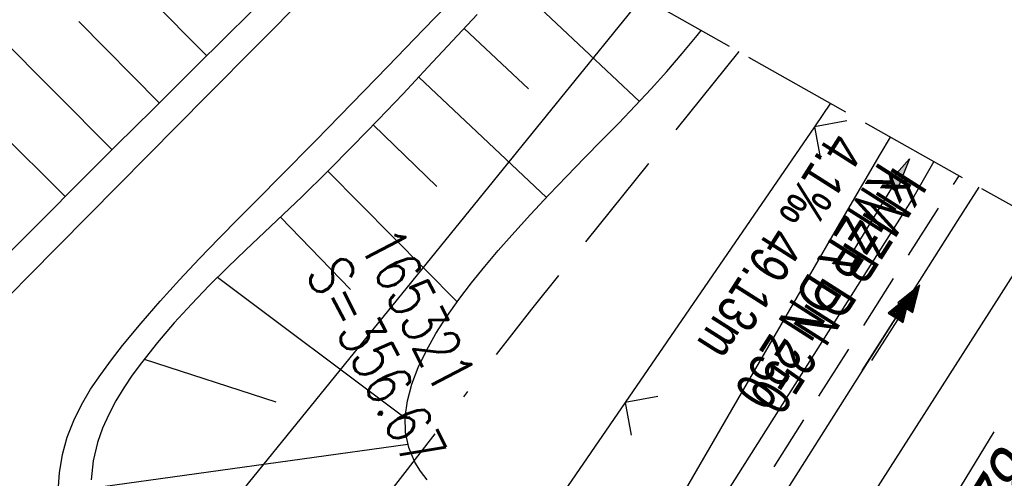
# Model space of a CAD drawing. Extents: x 509054 to 510069, y 459212 to 460305.
# Tile 55 of 66: x 509724 to 509768, y 460146 to 460166. Entities that reach past the tile are written whole.
import ezdxf

# ---------------------------------------------------------------- set-up
doc = ezdxf.new("R2010")
doc.units = 0
doc.header["$LTSCALE"] = 10
doc.header["$MEASUREMENT"] = 0
for name, pattern in [('ACAD_ISO16W100', [73, 15, -6.5, 15, -6.5, 15, -7, 1, -7]), ('AUSGEZOGEN', [0]), ('LT00', [0]), ('LT14', [0.6, 0.5, -0.1]), ('STRICHLINIE2', [0.375, 0.25, -0.125])]:
    doc.linetypes.add(name, pattern=pattern)
doc.layers.get('0').update_dxf_attribs({"linetype": 'LT00'})
for name, color, linetype in [('--EK_FBR', 1, 'LT00'), ('--EK_Halt-Pfeil', 4, 'LT00'), ('--EK_Haltung', 7, 'STRICHLINIE2'), ('--EK_Haltung-Text', 140, 'LT00'), ('--EK_Schacht-Text', 5, 'LT00'), ('--EL_DFK_AB_L', 21, 'LT00'), ('--EL_Halt-Pfeil', 4, 'LT00'), ('--EL_Haltung', 182, 'STRICHLINIE2'), ('--EL_Haltung-Text', 182, 'LT00'), ('BAB-KABEL', 220, 'ACAD_ISO16W100'), ('DFK_AB_FLNR', 7, 'Continuous'), ('DFK_AB_L', 21, 'LT00'), ('PFEIL', 140, 'AUSGEZOGEN'), ('V109_AFBR_BAB', 250, 'LT00'), ('V109_BOESCH', 250, 'LT00'), ('V109_BOSCHUNG', 250, 'LT00'), ('V109_GRABEN', 250, 'LT00'), ('V109_LD_MARK', 250, 'LT00'), ('V109_ZAUN', 40, 'LT00'), ('V110_AFBR_BAB', 250, 'LT00'), ('V110_BOESCH', 250, 'LT00'), ('V110_BOSCHUNG', 250, 'LT00'), ('V110_GRABEN', 250, 'LT00'), ('V110_LD_MARK', 250, 'LT00'), ('V110_ZAUN', 40, 'LT00')]:
    doc.layers.add(name, color=color, linetype=linetype)
doc.layers.add('-BLATT_110-RAND', color=7, linetype='LT14', plot=False)
doc.styles.add('Haltungsbeschriftung', font='ARIAL.TTF', dxfattribs={"width": 0.75})
doc.styles.add('schachtbeschriftung', font='romans.shx', dxfattribs={"width": 0.75, "height": 2})
doc.styles.get("Standard").update_dxf_attribs({"font": 'ARIAL.TTF'})

# ---------------------------------------------------------------- blocks, each defined once
blk = doc.blocks.new('Pfreil3')
at = {"layer": 'PFEIL'}
blk.add_hatch(color=256, dxfattribs=at).paths.add_polyline_path([(-1.549, 0.273), (-1.549, -0.273), (0, 0)])
for p, q in [((-1.549, 0), (-4.831, 0)), ((-1.549, -0.273), (-1.549, 0.273)), ((-1.549, 0.273), (0, 0)), ((0, 0), (-1.549, -0.273))]:
    blk.add_line(p, q, dxfattribs=at)
blk = doc.blocks.new('SYMB0024')
at = {"color": 0, "linetype": 'ByBlock'}
for p, q in [((-0.5, 0.5), (0, 0)), ((0, 0), (0.5, 0.5))]:
    blk.add_line(p, q, dxfattribs=at)
blk = doc.blocks.new('SYMB0070')
at = {"color": 0, "linetype": 'ByBlock'}
for p, q in [((-0.5, 0), (0.2, 0)), ((0.5, 0), (0.2, 0.1)), ((0.2, 0.1), (0.2, 0)), ((0.468, 0), (0.21, 0.086)), ((0.21, 0.086), (0.21, -0.086)), ((0.21, -0.086), (0.468, 0)), ((0.22, -0.072), (0.437, 0)), ((0.23, -0.058), (0.405, 0)), ((0.24, -0.045), (0.374, 0)), ((0.342, 0), (0.25, 0.031)), ((0.25, 0.031), (0.25, -0.031)), ((0.25, -0.031), (0.342, 0)), ((0.26, -0.017), (0.31, 0)), ((0.27, -0.003), (0.279, 0))]:
    blk.add_line(p, q, dxfattribs=at)
for points in [[(0.2, 0), (0.2, -0.1), (0.5, 0)], [(0.437, 0), (0.22, 0.072), (0.22, -0.072)], [(0.405, 0), (0.23, 0.058), (0.23, -0.058)], [(0.374, 0), (0.24, 0.045), (0.24, -0.045)], [(0.31, 0), (0.26, 0.017), (0.26, -0.017)], [(0.279, 0), (0.27, 0.003), (0.27, -0.003)]]:
    blk.add_lwpolyline(points, dxfattribs=at)

msp = doc.modelspace()

# ---------------------------------------------------------------- linework, layer by layer
at = {"layer": '--EK_FBR'}
for points in [[(509737.096, 460167.46), (509734.875, 460165.213), (509732.652, 460162.968), (509729.975, 460160.264), (509727.3, 460157.558), (509724.627, 460154.85), (509723.088, 460153.289)], [(509737.096, 460167.46), (509734.875, 460165.213), (509732.652, 460162.968), (509729.975, 460160.264), (509727.3, 460157.558), (509724.627, 460154.85), (509723.088, 460153.289)], [(509725.954, 460145.205), (509726.011, 460146.031), (509726.148, 460146.841), (509726.365, 460147.629), (509726.652, 460148.369), (509727.006, 460149.083), (509727.413, 460149.773), (509727.864, 460150.444), (509728.346, 460151.097), (509728.848, 460151.735), (509729.68, 460152.742), (509730.533, 460153.722), (509731.402, 460154.681), (509732.285, 460155.622), (509733.178, 460156.55), (509734.079, 460157.469), (509734.984, 460158.383), (509735.89, 460159.297), (509737.51, 460160.941), (509739.125, 460162.595), (509740.736, 460164.255), (509742.345, 460165.921), (509743.953, 460167.589)], [(509725.954, 460145.205), (509726.011, 460146.031), (509726.148, 460146.841), (509726.365, 460147.629), (509726.652, 460148.369), (509727.006, 460149.083), (509727.413, 460149.773), (509727.864, 460150.444), (509728.346, 460151.097), (509728.848, 460151.735), (509729.68, 460152.742), (509730.533, 460153.722), (509731.402, 460154.681), (509732.285, 460155.622), (509733.178, 460156.55), (509734.079, 460157.469), (509734.984, 460158.383), (509735.89, 460159.297), (509737.51, 460160.941), (509739.125, 460162.595), (509740.736, 460164.255), (509742.345, 460165.921), (509743.953, 460167.589)], [(509767.255, 460158.849), (509766.297, 460157.349), (509764.693, 460154.826), (509763.091, 460152.302), (509761.491, 460149.776), (509759.891, 460147.251), (509758.288, 460144.727)], [(509767.255, 460158.849), (509766.297, 460157.349), (509764.693, 460154.826), (509763.091, 460152.302), (509761.491, 460149.776), (509759.891, 460147.251), (509758.288, 460144.727)]]:
    msp.add_lwpolyline(points, dxfattribs=at)
at = {"layer": '--EK_Haltung'}
msp.add_line((509754.042, 460139.971), (509766.362, 460159.353), dxfattribs=at)
at = {"layer": '--EL_DFK_AB_L'}
msp.add_line((509752.15, 460167.364), (509714.973, 460121.502), dxfattribs=at)
at = {"layer": '--EL_Haltung'}
msp.add_line((509754.042, 460139.971), (509766.362, 460159.353), dxfattribs=at)
at = {"layer": '-BLATT_110-RAND'}
msp.add_lwpolyline([(509508.658, 460304.606), (509054.467, 459498.793), (509563.218, 459212.038), (510017.409, 460017.852), (509508.658, 460304.606)], dxfattribs=at)
at = {"layer": 'BAB-KABEL', "ltscale": 0.03, "flags": 128}
msp.add_lwpolyline([(509756.483, 460164.921), (509747.182, 460153.37), (509734.689, 460137.244), (509730.907, 460132.09), (509733.129, 460114.536), (509731.409, 460108.008), (509724.523, 460095.604), (509711.28, 460076.685), (509698.025, 460055.678), (509688.568, 460043.653), (509672.718, 460022.088), (509664.467, 460011.266), (509651.04, 459989.759), (509640.382, 459973.096), (509628.843, 459955.498), (509618.698, 459940.552), (509581.789, 459885.116), (509566.288, 459862.507), (509548.446, 459837.862), (509521.661, 459802.421), (509508.018, 459785.379), (509484.638, 459767.233), (509465.746, 459752.551), (509478.238, 459736.448), (509483.937, 459724.142), (509476.568, 459711.775), (509463.243, 459689.908), (509453.703, 459672.981), (509444.321, 459655.82), (509438.096, 459644.673), (509430.158, 459631.549), (509426.037, 459631.795), (509415.741, 459631.611), (509407.454, 459627.741), (509394.402, 459620.945), (509385.21, 459598.169), (509379.328, 459586.045), (509371.381, 459571.601), (509340.84, 459514.202), (509327.412, 459490.839), (509320.978, 459490.839), (509314.627, 459476.818), (509274.625, 459384.823), (509271.134, 459376.67)], dxfattribs=at)
at = {"layer": 'DFK_AB_L'}
msp.add_line((509752.15, 460167.364), (509714.973, 460121.502), dxfattribs=at)
at = {"layer": 'V109_AFBR_BAB'}
for points in [[(509737.096, 460167.46), (509734.875, 460165.213), (509732.652, 460162.968), (509729.975, 460160.264), (509727.3, 460157.558), (509724.627, 460154.85), (509723.088, 460153.289)], [(509725.954, 460145.205), (509726.011, 460146.031), (509726.148, 460146.841), (509726.365, 460147.629), (509726.652, 460148.369), (509727.006, 460149.083), (509727.413, 460149.773), (509727.864, 460150.444), (509728.346, 460151.097), (509728.848, 460151.735), (509729.68, 460152.742), (509730.533, 460153.722), (509731.402, 460154.681), (509732.285, 460155.622), (509733.178, 460156.55), (509734.079, 460157.469), (509734.984, 460158.383), (509735.89, 460159.297), (509737.51, 460160.941), (509739.125, 460162.595), (509740.736, 460164.255), (509742.345, 460165.921), (509743.953, 460167.589)], [(509767.255, 460158.849), (509766.297, 460157.349), (509764.693, 460154.826), (509763.091, 460152.302), (509761.491, 460149.776), (509759.891, 460147.251), (509758.288, 460144.727)]]:
    msp.add_lwpolyline(points, dxfattribs=at)
at = {"layer": 'V109_BOESCH'}
for points in [[(509741.343, 460173.455), (509741.013, 460173.117), (509739.195, 460171.279), (509737.37, 460169.449), (509735.539, 460167.625), (509733.704, 460165.804), (509731.868, 460163.985), (509730.213, 460162.345), (509728.559, 460160.704), (509726.909, 460159.06), (509725.262, 460157.411), (509723.622, 460155.756), (509722.272, 460154.385), (509720.925, 460153.012), (509719.577, 460151.639), (509718.226, 460150.269), (509716.87, 460148.906), (509715.505, 460147.551), (509714.129, 460146.207), (509712.735, 460144.872), (509711.33, 460143.548), (509709.917, 460142.232), (509708.498, 460140.922), (509707.077, 460139.615)], [(509744.754, 460166.594), (509743.649, 460165.405), (509742.541, 460164.219), (509741.429, 460163.036), (509740.31, 460161.862), (509739.18, 460160.698), (509738.037, 460159.546), (509736.878, 460158.411), (509736.046, 460157.616), (509735.211, 460156.826), (509734.376, 460156.034), (509733.548, 460155.236), (509732.731, 460154.426), (509731.932, 460153.599), (509731.155, 460152.749), (509730.405, 460151.872), (509729.688, 460150.962), (509729.283, 460150.407), (509728.899, 460149.836), (509728.544, 460149.251), (509728.225, 460148.648), (509727.95, 460148.027), (509727.727, 460147.386), (509727.531, 460146.56), (509727.43, 460145.713)], [(509742.511, 460145.706), (509742.205, 460146.102), (509741.951, 460146.51), (509741.68, 460147.157), (509741.542, 460147.834), (509741.527, 460148.537), (509741.623, 460149.261), (509741.82, 460150.001), (509742.106, 460150.754), (509742.471, 460151.514), (509742.903, 460152.278), (509743.392, 460153.041), (509743.926, 460153.798), (509744.496, 460154.546), (509745.089, 460155.279), (509745.695, 460155.994), (509746.303, 460156.686), (509747.146, 460157.615), (509747.97, 460158.497), (509748.778, 460159.341), (509749.568, 460160.154), (509750.34, 460160.944), (509751.096, 460161.719), (509751.835, 460162.488), (509752.557, 460163.258), (509753.262, 460164.037), (509753.951, 460164.832), (509754.623, 460165.652), (509754.793, 460165.873)]]:
    msp.add_lwpolyline(points, dxfattribs=at)
at = {"layer": 'V109_BOSCHUNG'}
for p, q in [((509732.624, 460164.734), (509725.547, 460171.89)), ((509746.219, 460168.164), (509752.023, 460162.687)), ((509728.372, 460160.518), (509721.02, 460167.917)), ((509730.493, 460162.623), (509726.884, 460166.272)), ((509744.165, 460165.961), (509747.055, 460163.25)), ((509742.126, 460163.776), (509747.853, 460158.372)), ((509726.266, 460158.417), (509722.52, 460162.151)), ((509740.092, 460161.636), (509742.947, 460158.877)), ((509738.047, 460159.557), (509743.857, 460153.703)), ((509735.925, 460157.501), (509739.071, 460154.252)), ((509733.105, 460154.8), (509741.526, 460148.498)), ((509729.813, 460151.125), (509735.725, 460149.217)), ((509727.417, 460145.338), (509741.638, 460147.309))]:
    msp.add_line(p, q, dxfattribs=at)
at = {"layer": 'V109_GRABEN'}
for points in [[(509763.277, 460161.092), (509762.814, 460160.304), (509760.588, 460156.488), (509758.368, 460152.669), (509756.153, 460148.847), (509753.913, 460144.971), (509751.674, 460141.094), (509749.437, 460137.217)], [(509765.23, 460159.991), (509764.333, 460158.418), (509751.416, 460138.002), (509750.747, 460136.538)]]:
    msp.add_lwpolyline(points, dxfattribs=at)
at = {"layer": 'V109_LD_MARK'}
msp.add_lwpolyline([(509770.229, 460157.173), (509767.693, 460153.199), (509761.999, 460144.294), (509756.296, 460135.395), (509752.723, 460129.83), (509749.148, 460124.266), (509745.572, 460118.704), (509741.994, 460113.141), (509738.417, 460107.579), (509734.842, 460102.016), (509731.268, 460096.451), (509727.698, 460090.885), (509724.132, 460085.315), (509720.571, 460079.742), (509717.016, 460074.165), (509713.468, 460068.583), (509709.928, 460062.996), (509708.214, 460060.28)], dxfattribs=at)
at = {"layer": 'V109_ZAUN'}
msp.add_line((509759.874, 460161.551), (509751.391, 460149.181), dxfattribs=at)
for points in [[(509760.596, 460162.603), (509759.874, 460161.551)], [(509751.391, 460149.181), (509746.248, 460141.682), (509742.926, 460136.798)]]:
    msp.add_lwpolyline(points, dxfattribs=at)
at = {"layer": 'V110_AFBR_BAB'}
for points in [[(509737.096, 460167.46), (509734.875, 460165.213), (509732.652, 460162.968), (509729.975, 460160.264), (509727.3, 460157.558), (509724.627, 460154.85), (509723.088, 460153.289)], [(509725.954, 460145.205), (509726.011, 460146.031), (509726.148, 460146.841), (509726.365, 460147.629), (509726.652, 460148.369), (509727.006, 460149.083), (509727.413, 460149.773), (509727.864, 460150.444), (509728.346, 460151.097), (509728.848, 460151.735), (509729.68, 460152.742), (509730.533, 460153.722), (509731.402, 460154.681), (509732.285, 460155.622), (509733.178, 460156.55), (509734.079, 460157.469), (509734.984, 460158.383), (509735.89, 460159.297), (509737.51, 460160.941), (509739.125, 460162.595), (509740.736, 460164.255), (509742.345, 460165.921), (509743.953, 460167.589)], [(509767.255, 460158.849), (509766.297, 460157.349), (509764.693, 460154.826), (509763.091, 460152.302), (509761.491, 460149.776), (509759.891, 460147.251), (509758.288, 460144.727)]]:
    msp.add_lwpolyline(points, dxfattribs=at)
at = {"layer": 'V110_BOESCH'}
for points in [[(509741.343, 460173.455), (509741.013, 460173.117), (509739.195, 460171.279), (509737.37, 460169.449), (509735.539, 460167.625), (509733.704, 460165.804), (509731.868, 460163.985), (509730.213, 460162.345), (509728.559, 460160.704), (509726.909, 460159.06), (509725.262, 460157.411), (509723.622, 460155.756), (509722.272, 460154.385), (509720.925, 460153.012), (509719.577, 460151.639), (509718.226, 460150.269), (509716.87, 460148.906), (509715.505, 460147.551), (509714.129, 460146.207), (509712.735, 460144.872), (509711.33, 460143.547), (509709.917, 460142.232), (509708.498, 460140.922), (509707.077, 460139.615)], [(509744.754, 460166.594), (509743.649, 460165.405), (509742.541, 460164.219), (509741.429, 460163.036), (509740.31, 460161.862), (509739.18, 460160.698), (509738.037, 460159.546), (509736.878, 460158.411), (509736.046, 460157.616), (509735.211, 460156.826), (509734.376, 460156.034), (509733.548, 460155.236), (509732.731, 460154.426), (509731.932, 460153.599), (509731.155, 460152.749), (509730.405, 460151.872), (509729.688, 460150.962), (509729.283, 460150.407), (509728.899, 460149.836), (509728.544, 460149.251), (509728.225, 460148.648), (509727.95, 460148.027), (509727.727, 460147.386), (509727.531, 460146.56), (509727.43, 460145.713)], [(509742.511, 460145.706), (509742.205, 460146.102), (509741.951, 460146.51), (509741.68, 460147.157), (509741.542, 460147.834), (509741.527, 460148.537), (509741.623, 460149.261), (509741.82, 460150.001), (509742.106, 460150.754), (509742.471, 460151.514), (509742.903, 460152.278), (509743.392, 460153.041), (509743.926, 460153.798), (509744.496, 460154.546), (509745.089, 460155.279), (509745.695, 460155.994), (509746.303, 460156.686), (509747.146, 460157.615), (509747.971, 460158.497), (509748.778, 460159.341), (509749.568, 460160.154), (509750.34, 460160.944), (509751.096, 460161.72), (509751.835, 460162.488), (509752.557, 460163.258), (509753.262, 460164.037), (509753.951, 460164.832), (509754.623, 460165.652), (509754.793, 460165.873)]]:
    msp.add_lwpolyline(points, dxfattribs=at)
at = {"layer": 'V110_BOSCHUNG'}
for p, q in [((509732.624, 460164.734), (509725.547, 460171.89)), ((509746.219, 460168.164), (509752.023, 460162.687)), ((509728.372, 460160.518), (509721.02, 460167.917)), ((509730.493, 460162.623), (509726.884, 460166.272)), ((509744.165, 460165.961), (509747.055, 460163.25)), ((509742.126, 460163.776), (509747.853, 460158.372)), ((509726.266, 460158.417), (509722.52, 460162.151)), ((509740.092, 460161.636), (509742.947, 460158.877)), ((509738.047, 460159.557), (509743.857, 460153.703)), ((509735.925, 460157.501), (509739.071, 460154.252)), ((509733.105, 460154.8), (509741.526, 460148.498)), ((509729.813, 460151.125), (509735.725, 460149.217)), ((509727.417, 460145.338), (509741.638, 460147.309))]:
    msp.add_line(p, q, dxfattribs=at)
at = {"layer": 'V110_GRABEN'}
for points in [[(509763.277, 460161.092), (509762.814, 460160.304), (509760.588, 460156.488), (509758.368, 460152.669), (509756.153, 460148.847), (509753.913, 460144.971), (509751.674, 460141.094), (509749.437, 460137.217)], [(509765.23, 460159.991), (509764.333, 460158.418), (509751.416, 460138.002), (509750.747, 460136.538)]]:
    msp.add_lwpolyline(points, dxfattribs=at)
at = {"layer": 'V110_LD_MARK'}
msp.add_lwpolyline([(509770.229, 460157.173), (509767.693, 460153.199), (509761.999, 460144.294), (509756.296, 460135.395), (509752.723, 460129.83), (509749.148, 460124.266), (509745.572, 460118.704), (509741.994, 460113.141), (509738.417, 460107.579), (509734.842, 460102.016), (509731.268, 460096.451), (509727.698, 460090.885), (509724.132, 460085.315), (509720.571, 460079.742), (509717.016, 460074.165), (509713.468, 460068.583), (509709.928, 460062.996), (509706.397, 460057.402), (509702.876, 460051.803), (509699.366, 460046.195), (509695.868, 460040.58), (509692.383, 460034.956)], dxfattribs=at)
at = {"layer": 'V110_ZAUN'}
for p, q in [((509760.596, 460162.603), (509759.874, 460161.551)), ((509759.874, 460161.551), (509751.391, 460149.181))]:
    msp.add_line(p, q, dxfattribs=at)
msp.add_lwpolyline([(509751.391, 460149.181), (509746.248, 460141.682), (509742.926, 460136.798)], dxfattribs=at)

# ---------------------------------------------------------------- block references
at = {"layer": '--EK_Halt-Pfeil', "xscale": 3.999999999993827, "yscale": 4, "zscale": 4, "rotation": 57.55840999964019}
msp.add_blockref('SYMB0070', (509763.529, 460152.759), dxfattribs=at)
at = {"layer": '--EL_Halt-Pfeil', "xscale": 3.999999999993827, "yscale": 4, "zscale": 4, "rotation": 57.55840999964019}
msp.add_blockref('SYMB0070', (509763.091, 460152.302), dxfattribs=at)
at = {"layer": 'PFEIL', "rotation": 58.60170003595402}
msp.add_blockref('Pfreil3', (509764.133, 460160.114), dxfattribs=at)
at = {"layer": 'V109_ZAUN', "xscale": 2.1000000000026, "yscale": 2.099999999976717, "zscale": 2.1, "rotation": 235.5569699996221}
for p in [(509759.874, 460161.551), (509751.391, 460149.181)]:
    msp.add_blockref('SYMB0024', p, dxfattribs=at)
at = {"layer": 'V110_ZAUN', "xscale": 2.099999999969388, "yscale": 2.099999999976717, "zscale": 2.1, "rotation": 235.5573300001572}
for p in [(509759.874, 460161.551), (509751.391, 460149.181)]:
    msp.add_blockref('SYMB0024', p, dxfattribs=at)

# ---------------------------------------------------------------- texts
at = {"layer": '--EK_Haltung-Text', "style": 'Haltungsbeschriftung', "width": 0.75}
for s, p in [('4.1‰ 49.13m', (509760.635, 460161.408)), ('KMZR DN 250', (509762.796, 460160.035))]:
    msp.add_text(s, height=1.8, rotation=-122.4416, dxfattribs=at).set_placement(p)
at = {"layer": '--EK_Schacht-Text', "style": 'schachtbeschriftung', "width": 0.75}
for s, p in [('165321', (509739.428, 460156.304)), ('S=356.67', (509737.041, 460154.985))]:
    msp.add_text(s, height=2, rotation=297.4543, dxfattribs=at).set_placement(p)
at = {"layer": '--EL_Haltung-Text', "style": 'Haltungsbeschriftung', "width": 0.75}
msp.add_text('KMZR DN 250', height=1.8, rotation=-122.4416, dxfattribs=at).set_placement((509763.467, 460159.829))
at = {"layer": 'DFK_AB_FLNR', "oblique": 13.754, "width": 0.75}
msp.add_text('%%U827/2', height=2.5, rotation=238.7304, dxfattribs=at).set_placement((509768.284, 460147.501))

doc.saveas('drawing.dxf')
